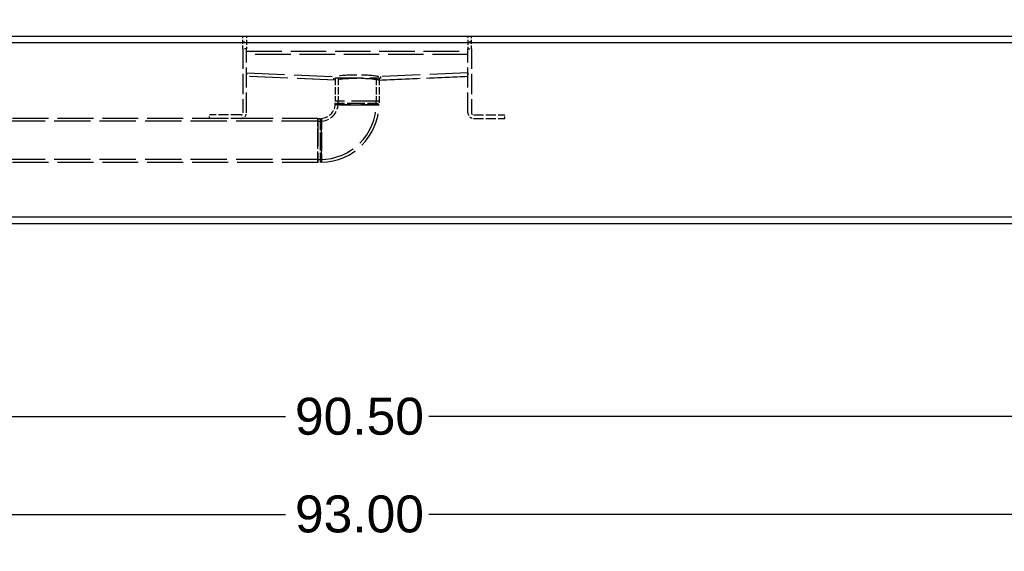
# Model space of a CAD drawing. Header units: inches. Extents: x 4 to 540, y 12 to 340.
# Tile 105 of 122: x 445 to 498, y 86 to 115. Entities that reach past the tile are written whole.
import ezdxf

# ---------------------------------------------------------------- set-up
doc = ezdxf.new("R2010")
doc.units = ezdxf.units.IN
doc.header["$LTSCALE"] = 16
doc.header["$MEASUREMENT"] = 0
doc.linetypes.add('DASHED', pattern=[0.2067, 0.1654, -0.0413])
doc.layers.get('0').update_dxf_attribs({"lineweight": 25})
doc.layers.get('DEFPOINTS').update_dxf_attribs({"lineweight": 25})
doc.layers.add('DIMEN', color=7, linetype='Continuous', lineweight=25)
doc.layers.add('HIDDEN', color=7, linetype='DASHED', lineweight=25)
doc.styles.get("Standard").update_dxf_attribs({"font": 'arial.ttf'})
doc.dimstyles.new('DEFAULT-ANSI', dxfattribs={"dimscale": 16, "dimtxt": 0.125, "dimasz": 0.1875, "dimexe": 0.125, "dimexo": 0.0625, "dimgap": 0.031496, "dimtad": 0, "dimtih": 1, "dimtoh": 1, "dimrnd": 1e-08, "dimzin": 4, "dimdsep": 46, "dimtxsty": 'Standard', "dimblk": 'Filled-1', "dimcen": 0.09, "dimdle": 0.393701, "dimclrd": 256, "dimclre": 256, "dimclrt": 256, "dimadec": 0, "dimazin": 1, "dimtfac": 1.504, "dimtofl": 0, "dimtmove": 0, "dimatfit": 3, "dimldrblk": 'Filled-1', "dimfxl": 1, "dimtolj": 1, "dimtzin": 4, "dimlwd": 25, "dimlwe": 25, "dimarcsym": 0})

# ---------------------------------------------------------------- blocks, each defined once
blk = doc.blocks.new('Filled-1')
at = {"color": 0}
for p, q in [((0, 0), (-1, 0.25)), ((-1, 0.25), (-1, -0.25)), ((-1, 0), (0, 0)), ((-1, -0.25), (0, 0))]:
    blk.add_line(p, q, dxfattribs=at)
at = {"color": 0, "flags": 128}
blk.add_lwpolyline([(-1, -0.25), (0, 0), (-1, 0.25), (-1, -0.25)], dxfattribs=at)
at = {"color": 0}
blk.add_solid([(-1, -0.25), (0, 0), (-1, 0.25), (-1, -0.25)], dxfattribs=at)
blk = doc.blocks.new('*D46')
at = {"layer": 'DEFPOINTS', "color": 0, "linetype": 'Continuous'}
for p in [(396.84, 162.854), (460.102, 162.854), (416.557, 102.719)]:
    blk.add_point(p, dxfattribs=at)
at = {"layer": 'DIMEN', "linetype": 'Continuous', "lineweight": 25}
for p, q in [((459.102, 162.854), (394.84, 162.854)), ((396.84, 159.854), (396.84, 134.311)), ((396.84, 105.719), (396.84, 131.261)), ((415.557, 102.719), (394.84, 102.719))]:
    blk.add_line(p, q, dxfattribs=at)
at = {"layer": 'DIMEN', "linetype": 'Continuous', "lineweight": 25, "xscale": 3, "yscale": 3, "zscale": 3}
for p, rotation in [((396.84, 162.854), 90), ((396.84, 102.719), 270)]:
    blk.add_blockref('Filled-1', p, dxfattribs=dict(at, rotation=rotation))
at = {"layer": 'DIMEN', "linetype": 'Continuous', "lineweight": 25, "insert": (393.464, 133.807), "char_height": 2, "attachment_point": 1}
blk.add_mtext('\\A1;60.14', dxfattribs=at)
blk = doc.blocks.new('*D48')
at = {"layer": 'DEFPOINTS', "color": 0, "linetype": 'Continuous'}
for p in [(417.807, 100.719), (508.307, 100.719), (508.307, 93.039)]:
    blk.add_point(p, dxfattribs=at)
at = {"layer": 'DIMEN', "linetype": 'Continuous', "lineweight": 25}
for p, q in [((417.807, 99.719), (417.807, 91.039)), ((508.307, 99.719), (508.307, 91.039)), ((420.807, 93.039), (459.182, 93.039)), ((505.307, 93.039), (466.932, 93.039))]:
    blk.add_line(p, q, dxfattribs=at)
at = {"layer": 'DIMEN', "linetype": 'Continuous', "lineweight": 25, "xscale": 3, "yscale": 3, "zscale": 3, "rotation": 180}
blk.add_blockref('Filled-1', (417.807, 93.039), dxfattribs=at)
at = {"layer": 'DIMEN', "linetype": 'Continuous', "lineweight": 25, "xscale": 3, "yscale": 3, "zscale": 3}
blk.add_blockref('Filled-1', (508.307, 93.039), dxfattribs=at)
at = {"layer": 'DIMEN', "linetype": 'Continuous', "lineweight": 25, "insert": (459.686, 94.06), "char_height": 2, "attachment_point": 1}
blk.add_mtext('\\A1;90.50', dxfattribs=at)
blk = doc.blocks.new('*D49')
at = {"layer": 'DEFPOINTS', "color": 0, "linetype": 'Continuous'}
for p in [(416.557, 102.719), (509.557, 102.719), (509.557, 87.749)]:
    blk.add_point(p, dxfattribs=at)
at = {"layer": 'DIMEN', "linetype": 'Continuous', "lineweight": 25}
for p, q in [((416.557, 101.719), (416.557, 85.749)), ((509.557, 101.719), (509.557, 85.749)), ((419.557, 87.749), (459.182, 87.749)), ((506.557, 87.749), (466.932, 87.749))]:
    blk.add_line(p, q, dxfattribs=at)
at = {"layer": 'DIMEN', "linetype": 'Continuous', "lineweight": 25, "xscale": 3, "yscale": 3, "zscale": 3, "rotation": 180}
blk.add_blockref('Filled-1', (416.557, 87.749), dxfattribs=at)
at = {"layer": 'DIMEN', "linetype": 'Continuous', "lineweight": 25, "xscale": 3, "yscale": 3, "zscale": 3}
blk.add_blockref('Filled-1', (509.557, 87.749), dxfattribs=at)
at = {"layer": 'DIMEN', "linetype": 'Continuous', "lineweight": 25, "insert": (459.686, 88.771), "char_height": 2, "attachment_point": 1}
blk.add_mtext('\\A1;93.00', dxfattribs=at)

msp = doc.modelspace()

# ---------------------------------------------------------------- linework, layer by layer
for p, q in [((422.369, 113.639), (503.744, 113.639)), ((503.744, 113.279), (422.369, 113.279)), ((503.744, 103.829), (422.369, 103.829)), ((503.744, 103.469), (422.369, 103.469))]:
    msp.add_line(p, q)
at = {"layer": 'HIDDEN', "ltscale": 0.037101}
for p, q in [((456.869, 113.326), (456.869, 113.639)), ((457.057, 113.639), (457.057, 113.326)), ((469.057, 113.639), (469.057, 113.326)), ((469.244, 113.326), (469.244, 113.639))]:
    msp.add_line(p, q, dxfattribs=at)
at = {"layer": 'HIDDEN', "ltscale": 0.022221}
for p, q in [((456.869, 113.326), (457.057, 113.326)), ((469.244, 113.326), (469.057, 113.326)), ((457.057, 112.951), (456.869, 112.951)), ((469.057, 112.951), (469.244, 112.951)), ((457.057, 111.639), (457.049, 111.451)), ((469.057, 111.639), (469.064, 111.451)), ((461.791, 111.254), (461.798, 111.441)), ((464.315, 111.441), (464.323, 111.254)), ((455.057, 109.177), (455.057, 109.365)), ((471.057, 109.177), (471.057, 109.365))]:
    msp.add_line(p, q, dxfattribs=at)
at = {"layer": 'HIDDEN', "ltscale": 0.063032}
for p, q in [((456.869, 112.951), (456.869, 113.326)), ((457.057, 113.326), (457.057, 112.951)), ((469.057, 113.326), (469.057, 112.951)), ((469.244, 112.951), (469.244, 113.326))]:
    msp.add_line(p, q, dxfattribs=at)
at = {"layer": 'HIDDEN', "ltscale": 0.411969}
for p, q in [((456.869, 112.951), (456.869, 109.49)), ((457.057, 109.49), (457.057, 112.951)), ((469.057, 109.49), (469.057, 112.951)), ((469.244, 112.951), (469.244, 109.49))]:
    msp.add_line(p, q, dxfattribs=at)
at = {"layer": 'HIDDEN', "ltscale": 0.725689}
for p, q in [((457.057, 112.826), (469.057, 112.826)), ((469.057, 112.639), (457.057, 112.639))]:
    msp.add_line(p, q, dxfattribs=at)
at = {"layer": 'HIDDEN', "ltscale": 0.780913}
for p, q in [((457.057, 111.639), (461.881, 111.438)), ((469.057, 111.639), (464.232, 111.438)), ((461.873, 111.25), (457.049, 111.451)), ((461.881, 111.251), (457.057, 111.452)), ((469.057, 111.452), (464.232, 111.251)), ((464.24, 111.25), (469.064, 111.451))]:
    msp.add_line(p, q, dxfattribs=at)
at = {"layer": 'HIDDEN', "ltscale": 0.002506}
for p, q in [((457.049, 111.451), (457.057, 111.452)), ((461.873, 111.25), (461.881, 111.251)), ((464.24, 111.25), (464.232, 111.251)), ((469.064, 111.451), (469.057, 111.452))]:
    msp.add_line(p, q, dxfattribs=at)
at = {"layer": 'HIDDEN', "ltscale": 0.564018}
for p, q in [((461.869, 111.375), (464.244, 111.375)), ((464.244, 110.115), (461.869, 110.115)), ((464.244, 110.115), (461.869, 110.115)), ((460.932, 109.177), (460.932, 106.802))]:
    msp.add_line(p, q, dxfattribs=at)
at = {"layer": 'HIDDEN', "ltscale": 0.149954}
for p, q in [((461.869, 111.375), (461.869, 110.115)), ((462.023, 111.375), (462.023, 110.115)), ((464.09, 111.375), (464.09, 110.115)), ((464.244, 111.375), (464.244, 110.115))]:
    msp.add_line(p, q, dxfattribs=at)
at = {"layer": 'HIDDEN', "ltscale": 0.022296}
for p, q in [((461.867, 109.926), (461.869, 110.115)), ((460.932, 109.177), (461.12, 109.179))]:
    msp.add_line(p, q, dxfattribs=at)
at = {"layer": 'HIDDEN', "ltscale": 0.013105}
for p, q in [((461.867, 109.926), (461.958, 109.99)), ((461.867, 109.926), (461.958, 109.99)), ((461.057, 109.088), (461.12, 109.179)), ((461.057, 109.088), (461.12, 109.179))]:
    msp.add_line(p, q, dxfattribs=at)
at = {"layer": 'HIDDEN', "ltscale": 0.01478}
for p, q in [((462.023, 109.99), (462.023, 110.115)), ((464.09, 109.99), (464.09, 110.115)), ((460.932, 109.023), (461.057, 109.023)), ((460.932, 106.956), (461.057, 106.956))]:
    msp.add_line(p, q, dxfattribs=at)
at = {"layer": 'HIDDEN', "ltscale": 0.01378}
for p, q in [((464.152, 109.99), (464.243, 109.917)), ((464.152, 109.99), (464.243, 109.917)), ((461.129, 106.803), (461.057, 106.894)), ((461.129, 106.803), (461.057, 106.894))]:
    msp.add_line(p, q, dxfattribs=at)
at = {"layer": 'HIDDEN', "ltscale": 0.023387}
for p, q in [((464.244, 110.115), (464.243, 109.917)), ((461.129, 106.803), (460.932, 106.802))]:
    msp.add_line(p, q, dxfattribs=at)
at = {"layer": 'HIDDEN', "ltscale": 0.745427}
for p, q in [((460.932, 109.023), (416.557, 109.023)), ((460.932, 106.956), (416.557, 106.956))]:
    msp.add_line(p, q, dxfattribs=at)
at = {"layer": 'HIDDEN', "ltscale": 0.735917}
for p, q in [((460.932, 109.177), (419.557, 109.177)), ((460.932, 106.802), (419.557, 106.802))]:
    msp.add_line(p, q, dxfattribs=at)
at = {"layer": 'HIDDEN', "ltscale": 0.200786}
for p, q in [((456.744, 109.365), (455.057, 109.365)), ((456.744, 109.177), (455.057, 109.177)), ((469.369, 109.365), (471.057, 109.365)), ((469.369, 109.177), (471.057, 109.177))]:
    msp.add_line(p, q, dxfattribs=at)
at = {"layer": 'HIDDEN', "ltscale": 0.215336}
msp.add_line((460.932, 108.045), (460.932, 109.177), dxfattribs=at)
at = {"layer": 'HIDDEN', "ltscale": 0.006713}
msp.add_line((460.932, 107.988), (460.932, 108.045), dxfattribs=at)
at = {"layer": 'HIDDEN', "ltscale": 0.221759}
msp.add_line((460.932, 106.802), (460.932, 107.988), dxfattribs=at)
at = {"layer": 'HIDDEN', "ltscale": 0.7204}
msp.add_arc((461.057, 109.99), 3.034, 270, 0, dxfattribs=at)
at = {"layer": 'HIDDEN', "ltscale": 0.180629}
msp.add_arc((461.057, 109.99), 0.966, 270, 0, dxfattribs=at)
at = {"layer": 'HIDDEN', "ltscale": 0.13679}
msp.add_arc((461.057, 109.99), 0.812, 274.4551, 355.5449, dxfattribs=at)
at = {"layer": 'HIDDEN', "ltscale": 0.73511}
msp.add_arc((461.057, 109.99), 3.188, 271.2996, 358.7004, dxfattribs=at)
at = {"layer": 'HIDDEN', "ltscale": 0.023274}
for centre, start, end in [((456.744, 109.49), 270, 0), ((469.369, 109.49), 180, 270)]:
    msp.add_arc(centre, 0.125, start, end, dxfattribs=at)
at = {"layer": 'HIDDEN', "ltscale": 0.058335}
for centre, start, end in [((456.744, 109.49), 270, 0), ((469.369, 109.49), 180, 270)]:
    msp.add_arc(centre, 0.312, start, end, dxfattribs=at)
at = {"layer": 'HIDDEN', "ltscale": 0.361141}
for centre in [(463.057, 111.389), (463.057, 111.202)]:
    msp.add_ellipse(centre, major_axis=(1.259, 0), ratio=0.108937, start_param=0.365316, end_param=2.776276, dxfattribs=at)
at = {"layer": 'HIDDEN', "ltscale": 0.222204}
for points, knots in [([(461.867, 109.926), (461.867, 109.926), (461.867, 109.926), (461.869, 109.926), (461.91, 109.926), (462.065, 109.924), (462.183, 109.923), (462.462, 109.921), (462.621, 109.921), (462.877, 109.92), (462.967, 109.92), (463.057, 109.919)], [-4.35855, -4.35855, -4.35855, -4.35855, -4.321186, -4.321186, -3.107985, -3.107985, -1.835057, -1.835057, -0.630606, -0.630606, 0, 0, 0, 0]), ([(461.867, 109.926), (461.867, 109.926), (461.867, 109.926), (461.869, 109.926), (461.91, 109.926), (462.065, 109.924), (462.183, 109.923), (462.462, 109.921), (462.621, 109.921), (462.877, 109.92), (462.967, 109.92), (463.057, 109.919)], [-4.35855, -4.35855, -4.35855, -4.35855, -4.321183, -4.321183, -3.107983, -3.107983, -1.835057, -1.835057, -0.630606, -0.630606, 0, 0, 0, 0]), ([(461.127, 107.989), (461.127, 108.08), (461.126, 108.17), (461.125, 108.425), (461.125, 108.584), (461.123, 108.863), (461.122, 108.981), (461.12, 109.136), (461.12, 109.177), (461.12, 109.179), (461.12, 109.179), (461.12, 109.179)], [-17.418801, -17.418801, -17.418801, -17.418801, -16.788195, -16.788195, -15.583743, -15.583743, -14.310816, -14.310816, -13.097615, -13.097615, -13.060251, -13.060251, -13.060251, -13.060251]), ([(461.12, 109.179), (461.12, 109.179), (461.12, 109.179), (461.12, 109.177), (461.12, 109.136), (461.122, 108.981), (461.123, 108.863), (461.125, 108.584), (461.125, 108.425), (461.126, 108.17), (461.127, 108.08), (461.127, 107.989)], [13.060251, 13.060251, 13.060251, 13.060251, 13.097615, 13.097615, 14.310816, 14.310816, 15.583743, 15.583743, 16.788195, 16.788195, 17.418801, 17.418801, 17.418801, 17.418801])]:
    msp.add_open_spline(points, degree=3, knots=knots, dxfattribs=at)
at = {"layer": 'HIDDEN', "ltscale": 0.822756}
msp.add_open_spline([(463.057, 109.919), (463.154, 109.919), (463.252, 109.919), (463.52, 109.918), (463.683, 109.918), (463.953, 109.918), (464.061, 109.917), (464.21, 109.917), (464.247, 109.917), (464.239, 109.917), (464.2, 109.917), (464.06, 109.917), (463.962, 109.918), (463.716, 109.918), (463.566, 109.918), (463.291, 109.919), (463.172, 109.919), (463.053, 109.919), (462.935, 109.92), (462.816, 109.92), (462.541, 109.921), (462.392, 109.922), (462.146, 109.923), (462.048, 109.924), (461.904, 109.926), (461.864, 109.926), (461.869, 109.926), (461.91, 109.926), (462.065, 109.924), (462.183, 109.923), (462.462, 109.921), (462.621, 109.921), (462.877, 109.92), (463.664, 109.918), (463.737, 109.918)], degree=3, knots=[0, 0, 0, 0, 0.06651, 0.06651, 0.188084, 0.188084, 0.306182, 0.306182, 0.428929, 0.428929, 0.542063, 0.542063, 0.650758, 0.650758, 0.765205, 0.765205, 0.846053, 0.846053, 0.846053, 0.926901, 0.926901, 1.041424, 1.041424, 1.150107, 1.150107, 1.272335, 1.272335, 1.390188, 1.390188, 1.513844, 1.513844, 1.630847, 1.630847, 1.692106, 1.692106, 1.692106, 1.692106], dxfattribs=at)
at = {"layer": 'HIDDEN', "ltscale": 0.205101}
for points, knots in [([(463.057, 109.99), (462.973, 109.99), (462.89, 109.99), (462.655, 109.99), (462.508, 109.99), (462.25, 109.99), (462.141, 109.99), (461.998, 109.99), (461.96, 109.99), (461.958, 109.99), (461.958, 109.99), (461.958, 109.99)], [0, 0, 0, 0, 0.630606, 0.630606, 1.835057, 1.835057, 3.107985, 3.107985, 4.321186, 4.321186, 4.35855, 4.35855, 4.35855, 4.35855]), ([(463.057, 109.99), (462.973, 109.99), (462.89, 109.99), (462.655, 109.99), (462.508, 109.99), (462.25, 109.99), (462.141, 109.99), (461.998, 109.99), (461.96, 109.99), (461.958, 109.99), (461.958, 109.99), (461.958, 109.99)], [0, 0, 0, 0, 0.630606, 0.630606, 1.835057, 1.835057, 3.107985, 3.107985, 4.321186, 4.321186, 4.35855, 4.35855, 4.35855, 4.35855]), ([(461.057, 109.088), (461.057, 109.088), (461.057, 109.088), (461.057, 109.086), (461.057, 109.048), (461.057, 108.905), (461.057, 108.796), (461.057, 108.538), (461.057, 108.392), (461.057, 108.156), (461.057, 108.073), (461.057, 107.99)], [13.060251, 13.060251, 13.060251, 13.060251, 13.097615, 13.097615, 14.310816, 14.310816, 15.583743, 15.583743, 16.788195, 16.788195, 17.418801, 17.418801, 17.418801, 17.418801]), ([(461.057, 109.088), (461.057, 109.088), (461.057, 109.088), (461.057, 109.086), (461.057, 109.048), (461.057, 108.905), (461.057, 108.796), (461.057, 108.538), (461.057, 108.392), (461.057, 108.156), (461.057, 108.073), (461.057, 107.99)], [13.060251, 13.060251, 13.060251, 13.060251, 13.097615, 13.097615, 14.310816, 14.310816, 15.583743, 15.583743, 16.788195, 16.788195, 17.418801, 17.418801, 17.418801, 17.418801])]:
    msp.add_open_spline(points, degree=3, knots=knots, dxfattribs=at)
at = {"layer": 'HIDDEN', "ltscale": 0.204734}
for points, knots in [([(464.152, 109.99), (464.152, 109.99), (464.117, 109.99), (463.984, 109.99), (463.884, 109.99), (463.635, 109.99), (463.485, 109.99), (463.237, 109.99), (463.147, 109.99), (463.057, 109.99)], [13.067971, 13.067971, 13.067971, 13.067971, 14.266911, 14.266911, 15.482633, 15.482633, 16.734134, 16.734134, 17.418801, 17.418801, 17.418801, 17.418801]), ([(464.152, 109.99), (464.152, 109.99), (464.117, 109.99), (463.984, 109.99), (463.884, 109.99), (463.635, 109.99), (463.485, 109.99), (463.237, 109.99), (463.147, 109.99), (463.057, 109.99)], [13.067971, 13.067971, 13.067971, 13.067971, 14.266911, 14.266911, 15.482633, 15.482633, 16.734134, 16.734134, 17.418801, 17.418801, 17.418801, 17.418801]), ([(461.057, 107.99), (461.057, 107.899), (461.057, 107.809), (461.057, 107.562), (461.057, 107.411), (461.057, 107.162), (461.057, 107.063), (461.057, 106.929), (461.057, 106.894), (461.057, 106.894)], [0, 0, 0, 0, 0.684666, 0.684666, 1.936168, 1.936168, 3.15189, 3.15189, 4.35083, 4.35083, 4.35083, 4.35083]), ([(461.057, 107.99), (461.057, 107.899), (461.057, 107.809), (461.057, 107.562), (461.057, 107.411), (461.057, 107.162), (461.057, 107.063), (461.057, 106.929), (461.057, 106.894), (461.057, 106.894)], [0, 0, 0, 0, 0.684666, 0.684666, 1.936168, 1.936168, 3.15189, 3.15189, 4.35083, 4.35083, 4.35083, 4.35083])]:
    msp.add_open_spline(points, degree=3, knots=knots, dxfattribs=at)
at = {"layer": 'HIDDEN', "ltscale": 0.221829}
for points, knots in [([(463.057, 109.919), (463.154, 109.919), (463.252, 109.919), (463.52, 109.918), (463.683, 109.918), (463.953, 109.918), (464.061, 109.917), (464.206, 109.917), (464.243, 109.917), (464.243, 109.917)], [-17.418801, -17.418801, -17.418801, -17.418801, -16.734134, -16.734134, -15.482633, -15.482633, -14.266911, -14.266911, -13.067971, -13.067971, -13.067971, -13.067971]), ([(461.129, 106.803), (461.129, 106.803), (461.129, 106.84), (461.129, 106.985), (461.129, 107.093), (461.128, 107.363), (461.128, 107.526), (461.127, 107.794), (461.127, 107.892), (461.127, 107.989)], [-4.35083, -4.35083, -4.35083, -4.35083, -3.15189, -3.15189, -1.936168, -1.936168, -0.684666, -0.684666, 0, 0, 0, 0]), ([(461.127, 107.989), (461.127, 107.892), (461.127, 107.794), (461.128, 107.526), (461.128, 107.363), (461.129, 107.093), (461.129, 106.985), (461.129, 106.84), (461.129, 106.803), (461.129, 106.803)], [0, 0, 0, 0, 0.684666, 0.684666, 1.936168, 1.936168, 3.15189, 3.15189, 4.35083, 4.35083, 4.35083, 4.35083])]:
    msp.add_open_spline(points, degree=3, knots=knots, dxfattribs=at)
at = {"layer": 'HIDDEN', "ltscale": 0.135519}
msp.add_open_spline([(463.737, 109.918), (463.766, 109.918), (463.794, 109.918), (463.953, 109.918), (464.061, 109.917), (464.206, 109.917), (464.243, 109.917), (464.243, 109.917)], degree=3, knots=[-15.726695, -15.726695, -15.726695, -15.726695, -15.482625, -15.482625, -14.266903, -14.266903, -13.067971, -13.067971, -13.067971, -13.067971], dxfattribs=at)

# ---------------------------------------------------------------- dimensions: what is measured, and where the dimension line sits
at = {"layer": 'DIMEN', "linetype": 'Continuous', "lineweight": 25}
for base, p1, p2, angle, override, picture, middle in [((396.840203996, 162.853538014), (416.556617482, 102.718538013), (460.101617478, 162.853538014), 90, {"dimdec": 2, "dimtp": 0, "dimtm": 0, "dimtdec": 2, "dimatfit": 1}, '*D46', (396.840203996, 132.786038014)), ((509.557, 87.749), (416.557, 102.719), (509.557, 102.719), 180, {"dimtih": 0, "dimtoh": 0, "dimdec": 2, "dimtp": 0, "dimtm": 0, "dimtdec": 2, "dimatfit": 1}, '*D49', (463.057, 87.749)), ((508.307, 93.039), (417.807, 100.719), (508.307, 100.719), 180, {"dimtih": 0, "dimtoh": 0, "dimdec": 2, "dimtp": 0, "dimtm": 0, "dimtdec": 2, "dimatfit": 1}, '*D48', (463.057, 93.039))]:
    dim = msp.add_linear_dim(base=base, p1=p1, p2=p2, angle=angle, dimstyle='DEFAULT-ANSI', override=override, dxfattribs=at)
    dim.commit()
    dim.dimension.update_dxf_attribs({"geometry": picture, "text_midpoint": middle, "dimtype": 160})

doc.saveas('drawing.dxf')
